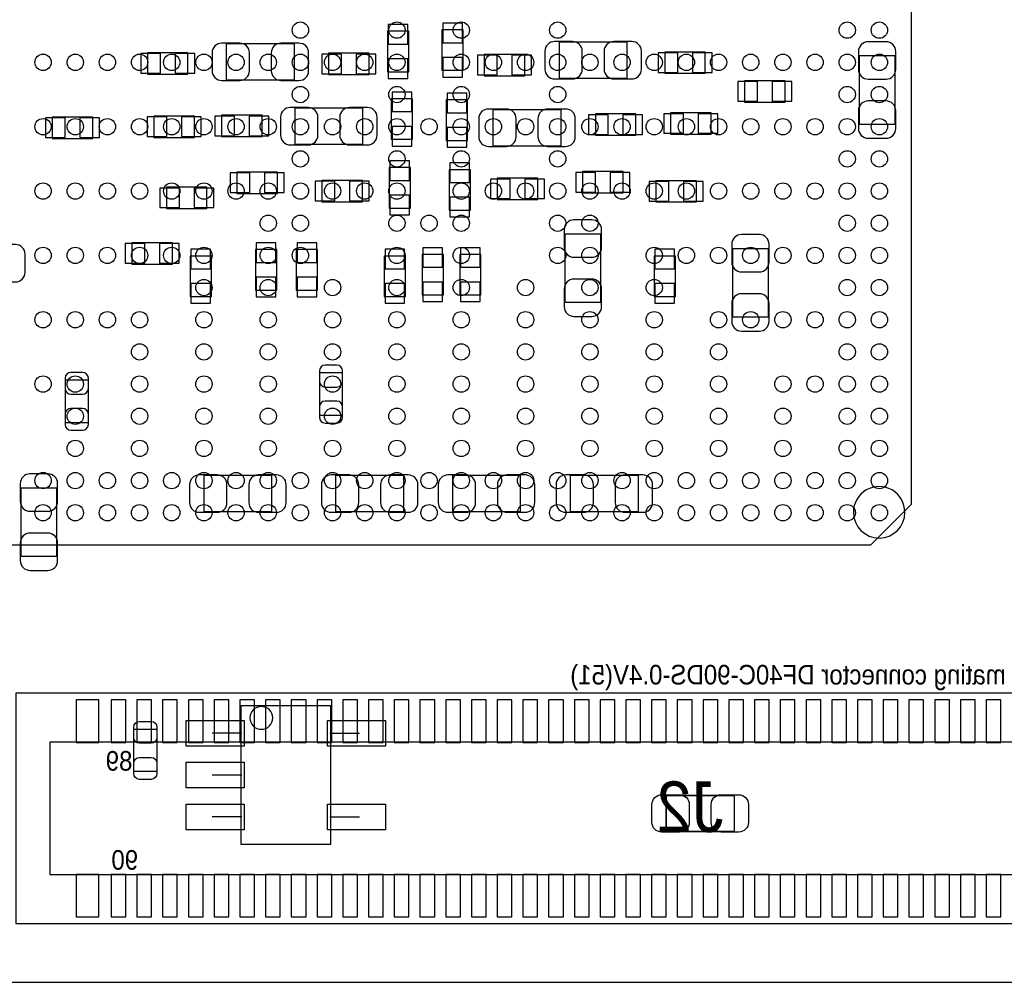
# Model space of a CAD drawing. Extents: x 6 to 62.7, y -1.8 to 30.1.
# Tile 3 of 7: x 22 to 37.3, y 0 to 15. Entities that reach past the tile are written whole.
import ezdxf
from ezdxf.enums import TextEntityAlignment as Align

# ---------------------------------------------------------------- set-up
doc = ezdxf.new("R2010")
doc.units = 0
for name, color, linetype in [('BG_OUTLINE', 5, 'CONTINUOUS'), ('PG_ASSEMBLY_BOTTOM', 43, 'CONTINUOUS'), ('PG_ASSEMBLY_TOP', 23, 'CONTINUOUS'), ('PIN_BOTTOM', 211, 'CONTINUOUS'), ('PIN_TOP', 173, 'CONTINUOUS'), ('RD_ASSEMBLY_BOTTOM', 140, 'CONTINUOUS')]:
    doc.layers.add(name, color=color, linetype=linetype)

msp = doc.modelspace()

# ---------------------------------------------------------------- linework, layer by layer
at = {"layer": 'BG_OUTLINE'}
for points in [[(6.031992, 0), (61.210952, 0), (61.210952, 30.1117), (6.031992, 30.1117)], [(6.031992, 30.1117), (6.031992, 0), (61.210952, 0), (61.210952, 30.1117)]]:
    msp.add_lwpolyline(points, close=True, dxfattribs=at)
at = {"layer": 'PG_ASSEMBLY_BOTTOM'}
for points in [[(27.69362, 14.7828), (27.69362, 14.15288), (28.02382, 14.15288), (28.02382, 14.7828), (27.69362, 14.7828)], [(28.539694, 14.803882), (28.539694, 14.173962), (28.869894, 14.173962), (28.869894, 14.803882), (28.539694, 14.803882)], [(25.187656, 14.58595), (25.187656, 14.026134), (26.247852, 14.026134), (26.247852, 14.58595), (25.187656, 14.58595)], [(31.420816, 14.051026), (31.420816, 14.610842), (30.36062, 14.610842), (30.36062, 14.051026), (31.420816, 14.051026)], [(24.59228, 14.445742), (23.96236, 14.445742), (23.96236, 14.115542), (24.59228, 14.115542), (24.59228, 14.445742)], [(27.406854, 14.438122), (26.776934, 14.438122), (26.776934, 14.107922), (27.406854, 14.107922), (27.406854, 14.438122)], [(29.197554, 14.090142), (29.827474, 14.090142), (29.827474, 14.420342), (29.197554, 14.420342), (29.197554, 14.090142)], [(32.004254, 14.128242), (32.634174, 14.128242), (32.634174, 14.458442), (32.004254, 14.458442), (32.004254, 14.128242)], [(35.024314, 13.338048), (35.58413, 13.338048), (35.58413, 14.398244), (35.024314, 14.398244), (35.024314, 13.338048)], [(33.245044, 13.681456), (33.874964, 13.681456), (33.874964, 14.011656), (33.245044, 14.011656), (33.245044, 13.681456)], [(27.752294, 13.732002), (27.752294, 13.102082), (28.082494, 13.102082), (28.082494, 13.732002), (27.752294, 13.732002)], [(28.608274, 13.714222), (28.608274, 13.084302), (28.938474, 13.084302), (28.938474, 13.714222), (28.608274, 13.714222)], [(25.11552, 13.1445), (25.74544, 13.1445), (25.74544, 13.4747), (25.11552, 13.4747), (25.11552, 13.1445)], [(27.312112, 13.025374), (27.312112, 13.58519), (26.251916, 13.58519), (26.251916, 13.025374), (27.312112, 13.025374)], [(29.332936, 13.56233), (29.332936, 13.002514), (30.393132, 13.002514), (30.393132, 13.56233), (29.332936, 13.56233)], [(31.554674, 13.495782), (30.924754, 13.495782), (30.924754, 13.165582), (31.554674, 13.165582), (31.554674, 13.495782)], [(32.09544, 13.1826), (32.72536, 13.1826), (32.72536, 13.5128), (32.09544, 13.5128), (32.09544, 13.1826)], [(23.113238, 13.44676), (22.483318, 13.44676), (22.483318, 13.11656), (23.113238, 13.11656), (23.113238, 13.44676)], [(24.69388, 13.462), (24.06396, 13.462), (24.06396, 13.1318), (24.69388, 13.1318), (24.69388, 13.462)], [(25.351994, 12.261342), (25.981914, 12.261342), (25.981914, 12.591542), (25.351994, 12.591542), (25.351994, 12.261342)], [(28.049474, 12.032742), (28.049474, 12.662662), (27.719274, 12.662662), (27.719274, 12.032742), (28.049474, 12.032742)], [(28.981654, 11.999722), (28.981654, 12.629642), (28.651454, 12.629642), (28.651454, 11.999722), (28.981654, 11.999722)], [(31.356554, 12.599162), (30.726634, 12.599162), (30.726634, 12.268962), (31.356554, 12.268962), (31.356554, 12.599162)], [(27.302714, 12.462002), (26.672794, 12.462002), (26.672794, 12.131802), (27.302714, 12.131802), (27.302714, 12.462002)], [(29.400754, 12.167362), (30.030674, 12.167362), (30.030674, 12.497562), (29.400754, 12.497562), (29.400754, 12.167362)], [(31.86684, 12.1285), (32.49676, 12.1285), (32.49676, 12.4587), (31.86684, 12.4587), (31.86684, 12.1285)], [(24.887682, 12.3571), (24.257762, 12.3571), (24.257762, 12.0269), (24.887682, 12.0269), (24.887682, 12.3571)], [(24.35098, 11.493754), (23.72106, 11.493754), (23.72106, 11.163554), (24.35098, 11.163554), (24.35098, 11.493754)], [(31.011368, 11.629898), (30.451552, 11.629898), (30.451552, 10.569702), (31.011368, 10.569702), (31.011368, 11.629898)], [(25.6413, 11.38936), (25.6413, 10.75944), (25.9715, 10.75944), (25.9715, 11.38936), (25.6413, 11.38936)], [(26.2763, 11.38936), (26.2763, 10.75944), (26.6065, 10.75944), (26.6065, 11.38936), (26.2763, 11.38936)], [(33.614868, 11.401298), (33.055052, 11.401298), (33.055052, 10.341102), (33.614868, 10.341102), (33.614868, 11.401298)], [(24.6253, 11.28776), (24.6253, 10.65784), (24.9555, 10.65784), (24.9555, 11.28776), (24.6253, 11.28776)], [(27.643074, 11.28776), (27.643074, 10.65784), (27.973274, 10.65784), (27.973274, 11.28776), (27.643074, 11.28776)], [(28.2321, 11.31316), (28.2321, 10.68324), (28.5623, 10.68324), (28.5623, 11.31316), (28.2321, 11.31316)], [(28.8163, 11.31316), (28.8163, 10.68324), (29.1465, 10.68324), (29.1465, 11.31316), (28.8163, 11.31316)], [(31.8389, 11.28776), (31.8389, 10.65784), (32.1691, 10.65784), (32.1691, 11.28776), (31.8389, 11.28776)], [(23.043642, 9.360154), (22.68347, 9.360154), (22.68347, 8.700262), (23.043642, 8.700262), (23.043642, 9.360154)], [(26.995882, 9.471914), (26.63571, 9.471914), (26.63571, 8.812022), (26.995882, 8.812022), (26.995882, 9.471914)], [(24.837898, 7.874508), (24.837898, 7.314692), (25.898094, 7.314692), (25.898094, 7.874508), (24.837898, 7.874508)], [(27.94635, 7.314692), (27.94635, 7.874508), (26.886154, 7.874508), (26.886154, 7.314692), (27.94635, 7.314692)], [(29.762704, 7.314692), (29.762704, 7.874508), (28.702508, 7.874508), (28.702508, 7.314692), (29.762704, 7.314692)], [(30.534102, 7.874508), (30.534102, 7.314692), (31.594298, 7.314692), (31.594298, 7.874508), (30.534102, 7.874508)], [(22.555708, 7.68223), (21.995892, 7.68223), (21.995892, 6.622034), (22.555708, 6.622034), (22.555708, 7.68223)], [(42.71137, 4.49326), (21.91512, 4.49326), (21.91512, 0.91186), (42.71137, 0.91186), (42.71137, 4.49326)], [(42.181272, 3.73126), (22.445472, 3.73126), (22.445472, 1.67386), (42.181272, 1.67386), (42.181272, 3.73126)]]:
    msp.add_lwpolyline(points, dxfattribs=at)
at = {"layer": 'PG_ASSEMBLY_TOP'}
for points in [[(35.839908, 21.79828), (20.839684, 21.79828), (20.839684, 6.798056), (35.204908, 6.798056), (35.839908, 7.433056), (35.839908, 21.79828)], [(25.413716, 4.295902), (25.413716, 2.145792), (26.813764, 2.145792), (26.813764, 4.295902), (25.413716, 4.295902)], [(23.749254, 3.934206), (24.109426, 3.934206), (24.109426, 3.274314), (23.749254, 3.274314), (23.749254, 3.934206)], [(25.42794, 3.87096), (24.97074, 3.87096)], [(26.79954, 3.87096), (27.25674, 3.87096)], [(25.42794, 3.22072), (24.97074, 3.22072)], [(25.42794, 2.57048), (24.97074, 2.57048)], [(26.79954, 2.57048), (27.25674, 2.57048)]]:
    msp.add_lwpolyline(points, dxfattribs=at)
msp.add_lwpolyline([(35.73653, 7.30504, 1), (34.936446, 7.305024, 1)], format="xyb", close=True, dxfattribs=at)
msp.add_lwpolyline([(25.91054, 4.10972, 1), (25.55494, 4.10972, 1), (25.91054, 4.10972)], format="xyb", dxfattribs=at)
at = {"layer": 'PG_ASSEMBLY_TOP', "const_width": 0.024892}
msp.add_lwpolyline([(33.085024, 2.905252), (33.085024, 2.345436), (32.024828, 2.345436), (32.024828, 2.905252), (33.085024, 2.905252)], dxfattribs=at)
at = {"layer": 'PIN_BOTTOM'}
for points in [[(28.01112, 14.887194), (27.70632, 14.887194), (27.70632, 14.582394), (28.01112, 14.582394)], [(28.857194, 14.908276), (28.552394, 14.908276), (28.552394, 14.603476), (28.857194, 14.603476)], [(24.162766, 14.128242), (24.162766, 14.433042), (23.857966, 14.433042), (23.857966, 14.128242)], [(24.696674, 14.128242), (24.696674, 14.433042), (24.391874, 14.433042), (24.391874, 14.128242)], [(26.97734, 14.120622), (26.97734, 14.425422), (26.67254, 14.425422), (26.67254, 14.120622)], [(27.511248, 14.120622), (27.511248, 14.425422), (27.206448, 14.425422), (27.206448, 14.120622)], [(29.09316, 14.407642), (29.09316, 14.102842), (29.39796, 14.102842), (29.39796, 14.407642)], [(29.627068, 14.407642), (29.627068, 14.102842), (29.931868, 14.102842), (29.931868, 14.407642)], [(31.89986, 14.445742), (31.89986, 14.140942), (32.20466, 14.140942), (32.20466, 14.445742)], [(32.433768, 14.445742), (32.433768, 14.140942), (32.738568, 14.140942), (32.738568, 14.445742)], [(28.01112, 14.353286), (27.70632, 14.353286), (27.70632, 14.048486), (28.01112, 14.048486)], [(28.857194, 14.374368), (28.552394, 14.374368), (28.552394, 14.069568), (28.857194, 14.069568)], [(33.14065, 13.998956), (33.14065, 13.694156), (33.44545, 13.694156), (33.44545, 13.998956)], [(33.674558, 13.998956), (33.674558, 13.694156), (33.979358, 13.694156), (33.979358, 13.998956)], [(28.069794, 13.836396), (27.764994, 13.836396), (27.764994, 13.531596), (28.069794, 13.531596)], [(28.925774, 13.818616), (28.620974, 13.818616), (28.620974, 13.513816), (28.925774, 13.513816)], [(31.12516, 13.178282), (31.12516, 13.483082), (30.82036, 13.483082), (30.82036, 13.178282)], [(31.659068, 13.178282), (31.659068, 13.483082), (31.354268, 13.483082), (31.354268, 13.178282)], [(31.991046, 13.5001), (31.991046, 13.1953), (32.295846, 13.1953), (32.295846, 13.5001)], [(32.524954, 13.5001), (32.524954, 13.1953), (32.829754, 13.1953), (32.829754, 13.5001)], [(22.683724, 13.12926), (22.683724, 13.43406), (22.378924, 13.43406), (22.378924, 13.12926)], [(23.217632, 13.12926), (23.217632, 13.43406), (22.912832, 13.43406), (22.912832, 13.12926)], [(24.264366, 13.1445), (24.264366, 13.4493), (23.959566, 13.4493), (23.959566, 13.1445)], [(24.798274, 13.1445), (24.798274, 13.4493), (24.493474, 13.4493), (24.493474, 13.1445)], [(25.011126, 13.462), (25.011126, 13.1572), (25.315926, 13.1572), (25.315926, 13.462)], [(25.545034, 13.462), (25.545034, 13.1572), (25.849834, 13.1572), (25.849834, 13.462)], [(28.069794, 13.302488), (27.764994, 13.302488), (27.764994, 12.997688), (28.069794, 12.997688)], [(28.925774, 13.284708), (28.620974, 13.284708), (28.620974, 12.979908), (28.925774, 12.979908)], [(27.731974, 12.462256), (28.036774, 12.462256), (28.036774, 12.767056), (27.731974, 12.767056)], [(28.664154, 12.429236), (28.968954, 12.429236), (28.968954, 12.734036), (28.664154, 12.734036)], [(25.2476, 12.578842), (25.2476, 12.274042), (25.5524, 12.274042), (25.5524, 12.578842)], [(25.781508, 12.578842), (25.781508, 12.274042), (26.086308, 12.274042), (26.086308, 12.578842)], [(30.92704, 12.281662), (30.92704, 12.586462), (30.62224, 12.586462), (30.62224, 12.281662)], [(31.460948, 12.281662), (31.460948, 12.586462), (31.156148, 12.586462), (31.156148, 12.281662)], [(26.8732, 12.144502), (26.8732, 12.449302), (26.5684, 12.449302), (26.5684, 12.144502)], [(27.407108, 12.144502), (27.407108, 12.449302), (27.102308, 12.449302), (27.102308, 12.144502)], [(29.29636, 12.484862), (29.29636, 12.180062), (29.60116, 12.180062), (29.60116, 12.484862)], [(29.830268, 12.484862), (29.830268, 12.180062), (30.135068, 12.180062), (30.135068, 12.484862)], [(31.762446, 12.446), (31.762446, 12.1412), (32.067246, 12.1412), (32.067246, 12.446)], [(32.296354, 12.446), (32.296354, 12.1412), (32.601154, 12.1412), (32.601154, 12.446)], [(24.458168, 12.0396), (24.458168, 12.3444), (24.153368, 12.3444), (24.153368, 12.0396)], [(24.992076, 12.0396), (24.992076, 12.3444), (24.687276, 12.3444), (24.687276, 12.0396)], [(27.731974, 11.928348), (28.036774, 11.928348), (28.036774, 12.233148), (27.731974, 12.233148)], [(28.664154, 11.895328), (28.968954, 11.895328), (28.968954, 12.200128), (28.664154, 12.200128)], [(23.921466, 11.176254), (23.921466, 11.481054), (23.616666, 11.481054), (23.616666, 11.176254)], [(24.455374, 11.176254), (24.455374, 11.481054), (24.150574, 11.481054), (24.150574, 11.176254)], [(25.9588, 11.493754), (25.654, 11.493754), (25.654, 11.188954), (25.9588, 11.188954)], [(26.5938, 11.493754), (26.289, 11.493754), (26.289, 11.188954), (26.5938, 11.188954)], [(24.9428, 11.392154), (24.638, 11.392154), (24.638, 11.087354), (24.9428, 11.087354)], [(27.960574, 11.392154), (27.655774, 11.392154), (27.655774, 11.087354), (27.960574, 11.087354)], [(28.5496, 11.417554), (28.2448, 11.417554), (28.2448, 11.112754), (28.5496, 11.112754)], [(29.1338, 11.417554), (28.829, 11.417554), (28.829, 11.112754), (29.1338, 11.112754)], [(32.1564, 11.392154), (31.8516, 11.392154), (31.8516, 11.087354), (32.1564, 11.087354)], [(25.9588, 10.959846), (25.654, 10.959846), (25.654, 10.655046), (25.9588, 10.655046)], [(26.5938, 10.959846), (26.289, 10.959846), (26.289, 10.655046), (26.5938, 10.655046)], [(28.5496, 10.883646), (28.2448, 10.883646), (28.2448, 10.578846), (28.5496, 10.578846)], [(29.1338, 10.883646), (28.829, 10.883646), (28.829, 10.578846), (29.1338, 10.578846)], [(24.9428, 10.858246), (24.638, 10.858246), (24.638, 10.553446), (24.9428, 10.553446)], [(27.960574, 10.858246), (27.655774, 10.858246), (27.655774, 10.553446), (27.960574, 10.553446)], [(32.1564, 10.858246), (31.8516, 10.858246), (31.8516, 10.553446), (32.1564, 10.553446)], [(23.207472, 3.72745), (23.207472, 4.38785), (22.851872, 4.38785), (22.851872, 3.72745)], [(23.626572, 3.72745), (23.626572, 4.38785), (23.397972, 4.38785), (23.397972, 3.72745)], [(24.026622, 3.72745), (24.026622, 4.38785), (23.798022, 4.38785), (23.798022, 3.72745)], [(24.426672, 3.72745), (24.426672, 4.38785), (24.198072, 4.38785), (24.198072, 3.72745)], [(24.826722, 3.72745), (24.826722, 4.38785), (24.598122, 4.38785), (24.598122, 3.72745)], [(25.226772, 3.72745), (25.226772, 4.38785), (24.998172, 4.38785), (24.998172, 3.72745)], [(25.626822, 3.72745), (25.626822, 4.38785), (25.398222, 4.38785), (25.398222, 3.72745)], [(26.026872, 3.72745), (26.026872, 4.38785), (25.798272, 4.38785), (25.798272, 3.72745)], [(26.426922, 3.72745), (26.426922, 4.38785), (26.198322, 4.38785), (26.198322, 3.72745)], [(26.826972, 3.72745), (26.826972, 4.38785), (26.598372, 4.38785), (26.598372, 3.72745)], [(27.227022, 3.72745), (27.227022, 4.38785), (26.998422, 4.38785), (26.998422, 3.72745)], [(27.627072, 3.72745), (27.627072, 4.38785), (27.398472, 4.38785), (27.398472, 3.72745)], [(28.027122, 3.72745), (28.027122, 4.38785), (27.798522, 4.38785), (27.798522, 3.72745)], [(28.427172, 3.72745), (28.427172, 4.38785), (28.198572, 4.38785), (28.198572, 3.72745)], [(28.827222, 3.72745), (28.827222, 4.38785), (28.598622, 4.38785), (28.598622, 3.72745)], [(29.227272, 3.72745), (29.227272, 4.38785), (28.998672, 4.38785), (28.998672, 3.72745)], [(29.627322, 3.72745), (29.627322, 4.38785), (29.398722, 4.38785), (29.398722, 3.72745)], [(30.027372, 3.72745), (30.027372, 4.38785), (29.798772, 4.38785), (29.798772, 3.72745)], [(30.427422, 3.72745), (30.427422, 4.38785), (30.198822, 4.38785), (30.198822, 3.72745)], [(30.827472, 3.72745), (30.827472, 4.38785), (30.598872, 4.38785), (30.598872, 3.72745)], [(31.227522, 3.72745), (31.227522, 4.38785), (30.998922, 4.38785), (30.998922, 3.72745)], [(31.627572, 3.72745), (31.627572, 4.38785), (31.398972, 4.38785), (31.398972, 3.72745)], [(32.027622, 3.72745), (32.027622, 4.38785), (31.799022, 4.38785), (31.799022, 3.72745)], [(32.427672, 3.72745), (32.427672, 4.38785), (32.199072, 4.38785), (32.199072, 3.72745)], [(32.827722, 3.72745), (32.827722, 4.38785), (32.599122, 4.38785), (32.599122, 3.72745)], [(33.227772, 3.72745), (33.227772, 4.38785), (32.999172, 4.38785), (32.999172, 3.72745)], [(33.627822, 3.72745), (33.627822, 4.38785), (33.399222, 4.38785), (33.399222, 3.72745)], [(34.027872, 3.72745), (34.027872, 4.38785), (33.799272, 4.38785), (33.799272, 3.72745)], [(34.427922, 3.72745), (34.427922, 4.38785), (34.199322, 4.38785), (34.199322, 3.72745)], [(34.827972, 3.72745), (34.827972, 4.38785), (34.599372, 4.38785), (34.599372, 3.72745)], [(35.228022, 3.72745), (35.228022, 4.38785), (34.999422, 4.38785), (34.999422, 3.72745)], [(35.628072, 3.72745), (35.628072, 4.38785), (35.399472, 4.38785), (35.399472, 3.72745)], [(36.028122, 3.72745), (36.028122, 4.38785), (35.799522, 4.38785), (35.799522, 3.72745)], [(36.428172, 3.72745), (36.428172, 4.38785), (36.199572, 4.38785), (36.199572, 3.72745)], [(36.828222, 3.72745), (36.828222, 4.38785), (36.599622, 4.38785), (36.599622, 3.72745)], [(37.228272, 3.72745), (37.228272, 4.38785), (36.999672, 4.38785), (36.999672, 3.72745)], [(23.207472, 1.01727), (23.207472, 1.67767), (22.851872, 1.67767), (22.851872, 1.01727)], [(23.626572, 1.01727), (23.626572, 1.67767), (23.397972, 1.67767), (23.397972, 1.01727)], [(24.026622, 1.01727), (24.026622, 1.67767), (23.798022, 1.67767), (23.798022, 1.01727)], [(24.426672, 1.01727), (24.426672, 1.67767), (24.198072, 1.67767), (24.198072, 1.01727)], [(24.826722, 1.01727), (24.826722, 1.67767), (24.598122, 1.67767), (24.598122, 1.01727)], [(25.226772, 1.01727), (25.226772, 1.67767), (24.998172, 1.67767), (24.998172, 1.01727)], [(25.626822, 1.01727), (25.626822, 1.67767), (25.398222, 1.67767), (25.398222, 1.01727)], [(26.026872, 1.01727), (26.026872, 1.67767), (25.798272, 1.67767), (25.798272, 1.01727)], [(26.426922, 1.01727), (26.426922, 1.67767), (26.198322, 1.67767), (26.198322, 1.01727)], [(26.826972, 1.01727), (26.826972, 1.67767), (26.598372, 1.67767), (26.598372, 1.01727)], [(27.227022, 1.01727), (27.227022, 1.67767), (26.998422, 1.67767), (26.998422, 1.01727)], [(27.627072, 1.01727), (27.627072, 1.67767), (27.398472, 1.67767), (27.398472, 1.01727)], [(28.027122, 1.01727), (28.027122, 1.67767), (27.798522, 1.67767), (27.798522, 1.01727)], [(28.427172, 1.01727), (28.427172, 1.67767), (28.198572, 1.67767), (28.198572, 1.01727)], [(28.827222, 1.01727), (28.827222, 1.67767), (28.598622, 1.67767), (28.598622, 1.01727)], [(29.227272, 1.01727), (29.227272, 1.67767), (28.998672, 1.67767), (28.998672, 1.01727)], [(29.627322, 1.01727), (29.627322, 1.67767), (29.398722, 1.67767), (29.398722, 1.01727)], [(30.027372, 1.01727), (30.027372, 1.67767), (29.798772, 1.67767), (29.798772, 1.01727)], [(30.427422, 1.01727), (30.427422, 1.67767), (30.198822, 1.67767), (30.198822, 1.01727)], [(30.827472, 1.01727), (30.827472, 1.67767), (30.598872, 1.67767), (30.598872, 1.01727)], [(31.227522, 1.01727), (31.227522, 1.67767), (30.998922, 1.67767), (30.998922, 1.01727)], [(31.627572, 1.01727), (31.627572, 1.67767), (31.398972, 1.67767), (31.398972, 1.01727)], [(32.027622, 1.01727), (32.027622, 1.67767), (31.799022, 1.67767), (31.799022, 1.01727)], [(32.427672, 1.01727), (32.427672, 1.67767), (32.199072, 1.67767), (32.199072, 1.01727)], [(32.827722, 1.01727), (32.827722, 1.67767), (32.599122, 1.67767), (32.599122, 1.01727)], [(33.227772, 1.01727), (33.227772, 1.67767), (32.999172, 1.67767), (32.999172, 1.01727)], [(33.627822, 1.01727), (33.627822, 1.67767), (33.399222, 1.67767), (33.399222, 1.01727)], [(34.027872, 1.01727), (34.027872, 1.67767), (33.799272, 1.67767), (33.799272, 1.01727)], [(34.427922, 1.01727), (34.427922, 1.67767), (34.199322, 1.67767), (34.199322, 1.01727)], [(34.827972, 1.01727), (34.827972, 1.67767), (34.599372, 1.67767), (34.599372, 1.01727)], [(35.228022, 1.01727), (35.228022, 1.67767), (34.999422, 1.67767), (34.999422, 1.01727)], [(35.628072, 1.01727), (35.628072, 1.67767), (35.399472, 1.67767), (35.399472, 1.01727)], [(36.028122, 1.01727), (36.028122, 1.67767), (35.799522, 1.67767), (35.799522, 1.01727)], [(36.428172, 1.01727), (36.428172, 1.67767), (36.199572, 1.67767), (36.199572, 1.01727)], [(36.828222, 1.01727), (36.828222, 1.67767), (36.599622, 1.67767), (36.599622, 1.01727)], [(37.228272, 1.01727), (37.228272, 1.67767), (36.999672, 1.67767), (36.999672, 1.01727)]]:
    msp.add_lwpolyline(points, close=True, dxfattribs=at)
for points in [[(25.117806, 14.015974), (25.397714, 14.015974, 0.414846), (25.547828, 14.166088), (25.547828, 14.445996, 0.414846), (25.397714, 14.59611), (25.117806, 14.59611, 0.414846), (24.967692, 14.445996), (24.967692, 14.166088, 0.414846)], [(26.317702, 14.59611), (26.037794, 14.59611, 0.414846), (25.88768, 14.445996), (25.88768, 14.166088, 0.414846), (26.037794, 14.015974), (26.317702, 14.015974, 0.414846), (26.467816, 14.166088), (26.467816, 14.445996, 0.414846)], [(30.29077, 14.040866), (30.570678, 14.040866, 0.414846), (30.720792, 14.19098), (30.720792, 14.470888, 0.414846), (30.570678, 14.621002), (30.29077, 14.621002, 0.414846), (30.140656, 14.470888), (30.140656, 14.19098, 0.414846)], [(31.490666, 14.621002), (31.210758, 14.621002, 0.414846), (31.060644, 14.470888), (31.060644, 14.19098, 0.414846), (31.210758, 14.040866), (31.490666, 14.040866, 0.414846), (31.64078, 14.19098), (31.64078, 14.470888, 0.414846)], [(35.014154, 14.468094), (35.014154, 14.188186, 0.414846), (35.164268, 14.038072), (35.444176, 14.038072, 0.414846), (35.59429, 14.188186), (35.59429, 14.468094, 0.414846), (35.444176, 14.618208), (35.164268, 14.618208, 0.414846)], [(35.59429, 13.268198), (35.59429, 13.548106, 0.414846), (35.444176, 13.69822), (35.164268, 13.69822, 0.414846), (35.014154, 13.548106), (35.014154, 13.268198, 0.414846), (35.164268, 13.118084), (35.444176, 13.118084, 0.414846)], [(26.182066, 13.015214), (26.461974, 13.015214, 0.414846), (26.612088, 13.165328), (26.612088, 13.445236, 0.414846), (26.461974, 13.59535), (26.182066, 13.59535, 0.414846), (26.031952, 13.445236), (26.031952, 13.165328, 0.414846)], [(27.381962, 13.59535), (27.102054, 13.59535, 0.414846), (26.95194, 13.445236), (26.95194, 13.165328, 0.414846), (27.102054, 13.015214), (27.381962, 13.015214, 0.414846), (27.532076, 13.165328), (27.532076, 13.445236, 0.414846)], [(29.263086, 12.992354), (29.542994, 12.992354, 0.414846), (29.693108, 13.142468), (29.693108, 13.422376, 0.414846), (29.542994, 13.57249), (29.263086, 13.57249, 0.414846), (29.112972, 13.422376), (29.112972, 13.142468, 0.414846)], [(30.462982, 13.57249), (30.183074, 13.57249, 0.414846), (30.03296, 13.422376), (30.03296, 13.142468, 0.414846), (30.183074, 12.992354), (30.462982, 12.992354, 0.414846), (30.613096, 13.142468), (30.613096, 13.422376, 0.414846)], [(30.441392, 11.699748), (30.441392, 11.41984, 0.414846), (30.591506, 11.269726), (30.871414, 11.269726, 0.414846), (31.021528, 11.41984), (31.021528, 11.699748, 0.414846), (30.871414, 11.849862), (30.591506, 11.849862, 0.414846)], [(33.044892, 11.471148), (33.044892, 11.19124, 0.414846), (33.195006, 11.041126), (33.474914, 11.041126, 0.414846), (33.625028, 11.19124), (33.625028, 11.471148, 0.414846), (33.474914, 11.621262), (33.195006, 11.621262, 0.414846)], [(21.910548, 11.466068), (21.63064, 11.466068, 0.414846), (21.480526, 11.315954), (21.480526, 11.036046, 0.414846), (21.63064, 10.885932), (21.910548, 10.885932, 0.414846), (22.060662, 11.036046), (22.060662, 11.315954, 0.414846)], [(31.021528, 10.499852), (31.021528, 10.77976, 0.414846), (30.871414, 10.929874), (30.591506, 10.929874, 0.414846), (30.441392, 10.77976), (30.441392, 10.499852, 0.414846), (30.591506, 10.349738), (30.871414, 10.349738, 0.414846)], [(33.625028, 10.271252), (33.625028, 10.55116, 0.414846), (33.474914, 10.701274), (33.195006, 10.701274, 0.414846), (33.044892, 10.55116), (33.044892, 10.271252, 0.414846), (33.195006, 10.121138), (33.474914, 10.121138, 0.414846)], [(26.63571, 9.501886), (26.63571, 9.341866, 0.413587), (26.72588, 9.25195), (26.905712, 9.25195, 0.413587), (26.995882, 9.341866), (26.995882, 9.501886, 0.413587), (26.905712, 9.591802), (26.72588, 9.591802, 0.413587)], [(22.68347, 9.390126), (22.68347, 9.230106, 0.413587), (22.77364, 9.14019), (22.953472, 9.14019, 0.413587), (23.043642, 9.230106), (23.043642, 9.390126, 0.413587), (22.953472, 9.480042), (22.77364, 9.480042, 0.413587)], [(26.995882, 8.78205), (26.995882, 8.94207, 0.413587), (26.905712, 9.031986), (26.72588, 9.031986, 0.413587), (26.63571, 8.94207), (26.63571, 8.78205, 0.413587), (26.72588, 8.692134), (26.905712, 8.692134, 0.413587)], [(23.043642, 8.67029), (23.043642, 8.83031, 0.413587), (22.953472, 8.920226), (22.77364, 8.920226, 0.413587), (22.68347, 8.83031), (22.68347, 8.67029, 0.413587), (22.77364, 8.580374), (22.953472, 8.580374, 0.413587)], [(21.985732, 7.75208), (21.985732, 7.472172, 0.414846), (22.135846, 7.322058), (22.415754, 7.322058, 0.414846), (22.565868, 7.472172), (22.565868, 7.75208, 0.414846), (22.415754, 7.902194), (22.135846, 7.902194, 0.414846)], [(24.768048, 7.304532), (25.047956, 7.304532, 0.414846), (25.19807, 7.454646), (25.19807, 7.734554, 0.414846), (25.047956, 7.884668), (24.768048, 7.884668, 0.414846), (24.617934, 7.734554), (24.617934, 7.454646, 0.414846)], [(25.967944, 7.884668), (25.688036, 7.884668, 0.414846), (25.537922, 7.734554), (25.537922, 7.454646, 0.414846), (25.688036, 7.304532), (25.967944, 7.304532, 0.414846), (26.118058, 7.454646), (26.118058, 7.734554, 0.414846)], [(26.816304, 7.304532), (27.096212, 7.304532, 0.414846), (27.246326, 7.454646), (27.246326, 7.734554, 0.414846), (27.096212, 7.884668), (26.816304, 7.884668, 0.414846), (26.66619, 7.734554), (26.66619, 7.454646, 0.414846)], [(28.0162, 7.884668), (27.736292, 7.884668, 0.414846), (27.586178, 7.734554), (27.586178, 7.454646, 0.414846), (27.736292, 7.304532), (28.0162, 7.304532, 0.414846), (28.166314, 7.454646), (28.166314, 7.734554, 0.414846)], [(28.632658, 7.304532), (28.912566, 7.304532, 0.414846), (29.06268, 7.454646), (29.06268, 7.734554, 0.414846), (28.912566, 7.884668), (28.632658, 7.884668, 0.414846), (28.482544, 7.734554), (28.482544, 7.454646, 0.414846)], [(29.832554, 7.884668), (29.552646, 7.884668, 0.414846), (29.402532, 7.734554), (29.402532, 7.454646, 0.414846), (29.552646, 7.304532), (29.832554, 7.304532, 0.414846), (29.982668, 7.454646), (29.982668, 7.734554, 0.414846)], [(30.464252, 7.304532), (30.74416, 7.304532, 0.414846), (30.894274, 7.454646), (30.894274, 7.734554, 0.414846), (30.74416, 7.884668), (30.464252, 7.884668, 0.414846), (30.314138, 7.734554), (30.314138, 7.454646, 0.414846)], [(31.664148, 7.884668), (31.38424, 7.884668, 0.414846), (31.234126, 7.734554), (31.234126, 7.454646, 0.414846), (31.38424, 7.304532), (31.664148, 7.304532, 0.414846), (31.814262, 7.454646), (31.814262, 7.734554, 0.414846)], [(22.565868, 6.552184), (22.565868, 6.832092, 0.414846), (22.415754, 6.982206), (22.135846, 6.982206, 0.414846), (21.985732, 6.832092), (21.985732, 6.552184, 0.414846), (22.135846, 6.40207), (22.415754, 6.40207, 0.414846)]]:
    msp.add_lwpolyline(points, format="xyb", close=True, dxfattribs=at)
at = {"layer": 'PIN_TOP'}
for points in [[(24.109426, 3.964178), (24.109426, 3.804158, -0.413587), (24.019256, 3.714242), (23.839424, 3.714242, -0.413587), (23.749254, 3.804158), (23.749254, 3.964178, -0.413587), (23.839424, 4.054094), (24.019256, 4.054094, -0.413587)], [(23.749254, 3.244342), (23.749254, 3.404362, -0.413587), (23.839424, 3.494278), (24.019256, 3.494278, -0.413587), (24.109426, 3.404362), (24.109426, 3.244342, -0.413587), (24.019256, 3.154426), (23.839424, 3.154426, -0.413587)], [(31.954978, 2.915412), (32.234886, 2.915412, -0.414846), (32.385, 2.765298), (32.385, 2.48539, -0.414846), (32.234886, 2.335276), (31.954978, 2.335276, -0.414846), (31.804864, 2.48539), (31.804864, 2.765298, -0.414846)], [(33.154874, 2.335276), (32.874966, 2.335276, -0.414846), (32.724852, 2.48539), (32.724852, 2.765298, -0.414846), (32.874966, 2.915412), (33.154874, 2.915412, -0.414846), (33.304988, 2.765298), (33.304988, 2.48539, -0.414846)]]:
    msp.add_lwpolyline(points, format="xyb", close=True, dxfattribs=at)
for points in [[(24.563959, 4.070985), (25.463881, 4.070985), (25.463881, 3.670935), (24.563959, 3.670935)], [(26.763599, 4.070985), (27.663521, 4.070985), (27.663521, 3.670935), (26.763599, 3.670935)], [(24.563959, 3.420745), (25.463881, 3.420745), (25.463881, 3.020695), (24.563959, 3.020695)], [(24.563959, 2.770505), (25.463881, 2.770505), (25.463881, 2.370455), (24.563959, 2.370455)], [(26.763599, 2.770505), (27.663521, 2.770505), (27.663521, 2.370455), (26.763599, 2.370455)]]:
    msp.add_lwpolyline(points, close=True, dxfattribs=at)
for centre in [(26.3398, 14.798294), (27.83967, 14.798294), (28.839922, 14.798294), (30.339792, 14.798294), (34.83991, 14.798294), (35.339782, 14.798294), (22.339808, 14.298168), (22.83968, 14.298168), (23.339806, 14.298168), (23.839678, 14.298168), (24.339804, 14.298168), (24.839676, 14.298168), (25.339802, 14.298168), (25.839674, 14.298168), (26.3398, 14.298168), (26.839672, 14.298168), (27.339798, 14.298168), (27.83967, 14.298168), (28.839922, 14.298168), (29.339794, 14.298168), (29.83992, 14.298168), (30.339792, 14.298168), (30.839918, 14.298168), (31.33979, 14.298168), (31.839916, 14.298168), (32.339788, 14.298168), (32.839914, 14.298168), (33.339786, 14.298168), (33.839912, 14.298168), (34.339784, 14.298168), (34.83991, 14.298168), (35.339782, 14.298168), (26.3398, 13.798042), (27.83967, 13.798042), (28.839922, 13.798042), (30.339792, 13.798042), (34.83991, 13.798042), (35.339782, 13.798042), (22.339808, 13.29817), (22.83968, 13.29817), (23.339806, 13.29817), (23.839678, 13.29817), (24.339804, 13.29817), (24.839676, 13.29817), (25.339802, 13.29817), (25.839674, 13.29817), (26.3398, 13.29817), (26.839672, 13.29817), (27.339798, 13.29817), (27.83967, 13.29817), (28.339796, 13.29817), (28.839922, 13.29817), (29.339794, 13.29817), (29.83992, 13.29817), (30.339792, 13.29817), (30.839918, 13.29817), (31.33979, 13.29817), (31.839916, 13.29817), (32.339788, 13.29817), (32.839914, 13.29817), (33.339786, 13.29817), (33.839912, 13.29817), (34.339784, 13.29817), (34.83991, 13.29817), (35.339782, 13.29817), (26.3398, 12.798044), (27.83967, 12.798044), (28.839922, 12.798044), (30.339792, 12.798044), (34.83991, 12.798044), (35.339782, 12.798044), (22.339808, 12.298172), (22.83968, 12.298172), (23.339806, 12.298172), (23.839678, 12.298172), (24.339804, 12.298172), (24.839676, 12.298172), (25.339802, 12.298172), (25.839674, 12.298172), (26.3398, 12.298172), (26.839672, 12.298172), (27.339798, 12.298172), (27.83967, 12.298172), (28.839922, 12.298172), (29.339794, 12.298172), (29.83992, 12.298172), (30.339792, 12.298172), (30.839918, 12.298172), (31.33979, 12.298172), (31.839916, 12.298172), (32.339788, 12.298172), (32.839914, 12.298172), (33.339786, 12.298172), (33.839912, 12.298172), (34.339784, 12.298172), (34.83991, 12.298172), (35.339782, 12.298172), (25.839674, 11.798046), (26.3398, 11.798046), (27.83967, 11.798046), (28.339796, 11.798046), (28.839922, 11.798046), (30.339792, 11.798046), (30.839918, 11.798046), (34.83991, 11.798046), (35.339782, 11.798046), (22.339808, 11.298174), (22.83968, 11.298174), (23.339806, 11.298174), (23.839678, 11.298174), (24.339804, 11.298174), (24.839676, 11.298174), (25.839674, 11.298174), (26.3398, 11.298174), (27.83967, 11.298174), (28.839922, 11.298174), (30.339792, 11.298174), (30.839918, 11.298174), (31.839916, 11.298174), (32.339788, 11.298174), (32.839914, 11.298174), (33.339786, 11.298174), (33.839912, 11.298174), (34.339784, 11.298174), (34.83991, 11.298174), (35.339782, 11.298174), (24.839676, 10.798048), (25.839674, 10.798048), (26.839672, 10.798048), (27.83967, 10.798048), (28.839922, 10.798048), (29.83992, 10.798048), (30.839918, 10.798048), (31.839916, 10.798048), (34.83991, 10.798048), (35.339782, 10.798048), (22.339808, 10.298176), (22.83968, 10.298176), (23.339806, 10.298176), (23.839678, 10.298176), (24.839676, 10.298176), (25.839674, 10.298176), (26.839672, 10.298176), (27.83967, 10.298176), (28.839922, 10.298176), (29.83992, 10.298176), (30.839918, 10.298176), (31.839916, 10.298176), (32.839914, 10.298176), (33.339786, 10.298176), (33.839912, 10.298176), (34.339784, 10.298176), (34.83991, 10.298176), (35.339782, 10.298176), (23.839678, 9.79805), (24.839676, 9.79805), (25.839674, 9.79805), (26.839672, 9.79805), (27.83967, 9.79805), (28.839922, 9.79805), (29.83992, 9.79805), (30.839918, 9.79805), (31.839916, 9.79805), (32.839914, 9.79805), (34.83991, 9.79805), (35.339782, 9.79805), (22.339808, 9.298178), (22.83968, 9.298178), (23.839678, 9.298178), (24.839676, 9.298178), (25.839674, 9.298178), (26.839672, 9.298178), (27.83967, 9.298178), (28.839922, 9.298178), (29.83992, 9.298178), (30.839918, 9.298178), (31.839916, 9.298178), (32.839914, 9.298178), (33.839912, 9.298178), (34.339784, 9.298178), (34.83991, 9.298178), (35.339782, 9.298178), (22.83968, 8.798052), (23.839678, 8.798052), (24.839676, 8.798052), (25.839674, 8.798052), (26.839672, 8.798052), (27.83967, 8.798052), (28.839922, 8.798052), (29.83992, 8.798052), (30.839918, 8.798052), (31.839916, 8.798052), (32.839914, 8.798052), (33.839912, 8.798052), (34.83991, 8.798052), (35.339782, 8.798052), (22.83968, 8.29818), (23.839678, 8.29818), (24.839676, 8.29818), (25.839674, 8.29818), (26.839672, 8.29818), (27.83967, 8.29818), (28.839922, 8.29818), (29.83992, 8.29818), (30.839918, 8.29818), (31.839916, 8.29818), (32.839914, 8.29818), (33.839912, 8.29818), (34.83991, 8.29818), (35.339782, 8.29818), (22.339808, 7.798054), (22.83968, 7.798054), (23.339806, 7.798054), (23.839678, 7.798054), (24.339804, 7.798054), (24.839676, 7.798054), (25.339802, 7.798054), (25.839674, 7.798054), (26.3398, 7.798054), (26.839672, 7.798054), (27.339798, 7.798054), (27.83967, 7.798054), (28.339796, 7.798054), (28.839922, 7.798054), (29.339794, 7.798054), (29.83992, 7.798054), (30.339792, 7.798054), (30.839918, 7.798054), (31.33979, 7.798054), (31.839916, 7.798054), (32.339788, 7.798054), (32.839914, 7.798054), (33.339786, 7.798054), (33.839912, 7.798054), (34.339784, 7.798054), (34.83991, 7.798054), (35.339782, 7.798054), (22.339808, 7.298182), (22.83968, 7.298182), (23.339806, 7.298182), (23.839678, 7.298182), (24.339804, 7.298182), (24.839676, 7.298182), (25.339802, 7.298182), (25.839674, 7.298182), (26.3398, 7.298182), (26.839672, 7.298182), (27.339798, 7.298182), (27.83967, 7.298182), (28.339796, 7.298182), (28.839922, 7.298182), (29.339794, 7.298182), (29.83992, 7.298182), (30.339792, 7.298182), (30.839918, 7.298182), (31.33979, 7.298182), (31.839916, 7.298182), (32.339788, 7.298182), (32.839914, 7.298182), (33.339786, 7.298182), (33.839912, 7.298182), (34.339784, 7.298182), (34.83991, 7.298182), (35.339782, 7.298182)]:
    msp.add_circle(centre, 0.127, dxfattribs=at)

# ---------------------------------------------------------------- texts
at = {"layer": 'PG_ASSEMBLY_BOTTOM', "text_generation_flag": 2, "width": 0.916667}
for s, p in [('mating connector DF40C-90DS-0.4V(51)', (37.304472, 4.628642)), ('89', (23.72868, 3.2893)), ('90', (23.817072, 1.75006))]:
    msp.add_text(s, height=0.3048, dxfattribs=at).set_placement(p)
at = {"layer": 'RD_ASSEMBLY_BOTTOM', "text_generation_flag": 2, "width": 0.935484}
msp.add_text('J2', height=0.7874, dxfattribs=at).set_placement((32.39516, 2.33426), align=Align.CENTER)

doc.saveas('drawing.dxf')
